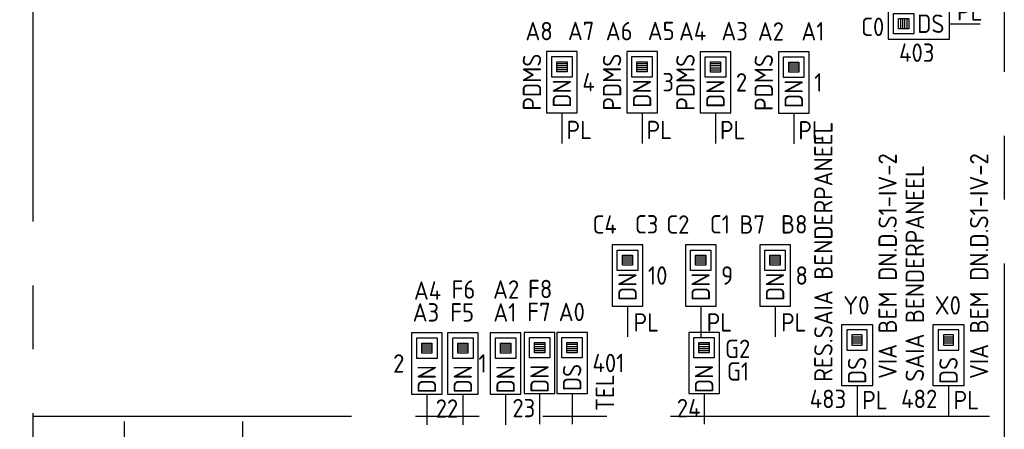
# Model space of a CAD drawing. Header units: millimetres. Extents: x 4336 to 79204, y -9688 to 63134.
# Tile 14 of 38: x 31073 to 40720, y 15666 to 19677. Entities that reach past the tile are written whole.
import ezdxf
from ezdxf.enums import TextEntityAlignment as Align

# ---------------------------------------------------------------- set-up
doc = ezdxf.new("R2010")
doc.units = ezdxf.units.MM
doc.header["$LTSCALE"] = 100
doc.linetypes.add('B0801', pattern=[62.5, 31.25, -6.25, 6.25, -6.25, 6.25, -6.25])
doc.layers.get('0').update_dxf_attribs({"linetype": 'CONTINUOUS'})
for name, color, linetype in [('DBTA GRO_ATTRIB', 2, 'CONTINUOUS'), ('EB6441--_ATTRIB', 2, 'CONTINUOUS'), ('EB6445--_ATTRIB', 2, 'CONTINUOUS'), ('EL631005_KSTSCH', 6, 'B0801'), ('EL6441--_DATACOM', 3, 'CONTINUOUS'), ('EL6445--_DATANET', 3, 'CONTINUOUS')]:
    doc.layers.add(name, color=color, linetype=linetype)
doc.styles.add('NORATT', font='isocp.shx')

# ---------------------------------------------------------------- blocks, each defined once
blk = doc.blocks.new('EA644502')
for p, q in [((-1.5, 6), (-1.5, 0)), ((1.5, 6), (-1.5, 6)), ((1.5, 0), (1.5, 6)), ((-1.5, 0), (1.5, 0))]:
    blk.add_line(p, q)
at = {"color": 1}
for p, q in [((-1, 5.5), (1, 5.5)), ((-1, 3.5), (-1, 5.5)), ((-0.5, 5), (0.5, 5)), ((-0.5, 4), (-0.5, 5)), ((0.5, 5), (0.5, 4)), ((1, 5.5), (1, 3.5)), ((0.5, 4.8), (-0.5, 4.8)), ((0.5, 4.6), (-0.5, 4.6)), ((0.5, 4.4), (-0.5, 4.4)), ((0.5, 4.2), (-0.5, 4.2)), ((0.5, 4), (-0.5, 4)), ((1, 3.5), (-1, 3.5))]:
    blk.add_line(p, q, dxfattribs=at)
at = {"color": 2}
blk.add_line((0, 0), (0, -3), dxfattribs=at)
at = {"style": 'NORATT', "flags": 8}
for tag, p in [('NUMMERA', (-1.5, 8)), ('NUMMERB', (1.5, 8))]:
    blk.add_attdef(tag, text='', height=1.8, rotation=90, dxfattribs=at).set_placement(p, align=Align.MIDDLE_CENTER)
blk.add_attdef('CODE', text='', height=1.8, rotation=90, dxfattribs=at).set_placement((0, 0.5), align=Align.MIDDLE_LEFT)
at = {"style": 'NORATT', "flags": 9}
for tag, p in [('VERD', (0, 4)), ('PATCHSTR', (0, 4)), ('PANEEL', (0, 4)), ('NUMMER', (6, 3)), ('HOOGTE', (-3, 2)), ('TYPE', (0, -2.5)), ('FABR', (0, -2.5)), ('PCODE', (0, -3)), ('PVERS', (0, -3)), ('PDATE', (0, -3))]:
    blk.add_attdef(tag, text='', height=1.8, dxfattribs=at).set_placement(p, align=Align.BOTTOM_LEFT)
for tag, p in [('NUMMERAP', (8, 1.5)), ('NUMMERBP', (8, -1.5))]:
    blk.add_attdef(tag, text='', height=1.8, dxfattribs=at).set_placement(p, align=Align.MIDDLE_CENTER)

msp = doc.modelspace()

# ---------------------------------------------------------------- linework, layer by layer
at = {"layer": 'EL631005_KSTSCH'}
msp.add_line((31200, 15796.2), (40600, 15796.2), dxfattribs=at)
for points in [[(30625, 23550.7), (30625, 23550.7), (30625, 20824.9), (31200, 20824.9), (31200, 7796.6), (36372.3, 7796.6), (36372.3, 8271.2)], [(40720.3, 23541.4), (40720.3, 7916.3), (38690.8, 7916.2)]]:
    msp.add_lwpolyline(points, dxfattribs=at)

# ---------------------------------------------------------------- block references
at = {"layer": 'EL6441--_DATACOM'}
ref = msp.add_blockref('EA644502', (40183.6, 19638.2), dxfattribs=dict(at, xscale=100, yscale=100, zscale=100, rotation=90))
ref.add_attrib('CODE', 'DS', dxfattribs={"layer": 'DBTA GRO_ATTRIB', "color": 1, "height": 180, "style": 'NORATT', "flags": 8}).set_placement((40133.6, 19638.2), align=Align.MIDDLE_RIGHT)
ref.add_attrib('NUMMERA', 'C0', dxfattribs={"layer": 'DBTA GRO_ATTRIB', "color": 1, "height": 180, "rotation": 359.50481, "style": 'NORATT', "flags": 8}).set_placement((39430.7, 19607.8), align=Align.MIDDLE_CENTER)
ref.add_attrib('HOOGTE', 'PL', dxfattribs={"layer": 'DBTA GRO_ATTRIB', "color": 1, "height": 180, "style": 'NORATT', "flags": 8}).set_placement((40256.9, 19614.4), align=Align.BOTTOM_LEFT)
ref.add_attrib('FABR', 'TEL', dxfattribs={"layer": 'DBTA GRO_ATTRIB', "color": 1, "height": 180, "style": 'NORATT', "flags": 8}).set_placement((39660.4, 19778.4), align=Align.BOTTOM_LEFT)
ref.add_attrib('TYPE', '403', dxfattribs={"layer": 'DBTA GRO_ATTRIB', "color": 1, "height": 180, "style": 'NORATT', "flags": 8}).set_placement((39689.4, 19354.4), align=Align.MIDDLE_LEFT)
ref = msp.add_blockref('EA644502', (36386, 18765.6), dxfattribs=dict(at, xscale=100, yscale=100, zscale=100))
ref.add_attrib('CODE', 'DN', dxfattribs={"layer": 'EB6441--_ATTRIB', "color": 1, "height": 180, "rotation": 90, "style": 'NORATT', "flags": 8}).set_placement((36386, 18814.7), align=Align.MIDDLE_LEFT)
ref.add_attrib('NUMMERA', 'A8', dxfattribs={"layer": 'EB6441--_ATTRIB', "color": 1, "height": 180, "style": 'NORATT', "flags": 8}).set_placement((36162.2, 19565.6), align=Align.MIDDLE_CENTER)
ref.add_attrib('NUMMERB', 'A7', dxfattribs={"layer": 'EB6441--_ATTRIB', "color": 1, "height": 180, "style": 'NORATT', "flags": 8}).set_placement((36573.8, 19567.2), align=Align.MIDDLE_CENTER)
ref.add_attrib('HOOGTE', 'PL', dxfattribs={"layer": 'EB6441--_ATTRIB', "color": 1, "height": 180, "style": 'NORATT', "flags": 8}).set_placement((36430.4, 18453.6), align=Align.BOTTOM_LEFT)
ref.add_attrib('FABR', 'PDMS', dxfattribs={"layer": 'EB6441--_ATTRIB', "color": 1, "height": 180, "rotation": 90, "style": 'NORATT', "flags": 8}).set_placement((36236, 19065.6), align=Align.BOTTOM_CENTER)
ref.add_attrib('TYPE', '4', dxfattribs={"layer": 'EB6441--_ATTRIB', "color": 1, "height": 180, "style": 'NORATT', "flags": 8}).set_placement((36586, 19065.6), align=Align.MIDDLE_LEFT)
ref = msp.add_blockref('EA644502', (37170.7, 18765.6), dxfattribs=dict(at, xscale=100, yscale=100, zscale=100))
ref.add_attrib('CODE', 'DN', dxfattribs={"layer": 'EB6441--_ATTRIB', "color": 1, "height": 180, "rotation": 90, "style": 'NORATT', "flags": 8}).set_placement((37170.7, 18814.7), align=Align.MIDDLE_LEFT)
ref.add_attrib('NUMMERA', 'A6', dxfattribs={"layer": 'EB6441--_ATTRIB', "color": 1, "height": 180, "style": 'NORATT', "flags": 8}).set_placement((36947, 19565.6), align=Align.MIDDLE_CENTER)
ref.add_attrib('NUMMERB', 'A5', dxfattribs={"layer": 'EB6441--_ATTRIB', "color": 1, "height": 180, "style": 'NORATT', "flags": 8}).set_placement((37358.5, 19567.2), align=Align.MIDDLE_CENTER)
ref.add_attrib('HOOGTE', 'PL', dxfattribs={"layer": 'EB6441--_ATTRIB', "color": 1, "height": 180, "style": 'NORATT', "flags": 8}).set_placement((37215.2, 18453.6), align=Align.BOTTOM_LEFT)
ref.add_attrib('FABR', 'PDMS', dxfattribs={"layer": 'EB6441--_ATTRIB', "color": 1, "height": 180, "rotation": 90, "style": 'NORATT', "flags": 8}).set_placement((37020.7, 19065.6), align=Align.BOTTOM_CENTER)
ref.add_attrib('TYPE', '3', dxfattribs={"layer": 'EB6441--_ATTRIB', "color": 1, "height": 180, "style": 'NORATT', "flags": 8}).set_placement((37370.7, 19065.6), align=Align.MIDDLE_LEFT)
ref = msp.add_blockref('EA644502', (37890.1, 18764), dxfattribs=dict(at, xscale=100, yscale=100, zscale=100))
ref.add_attrib('CODE', 'DN', dxfattribs={"layer": 'EB6441--_ATTRIB', "color": 1, "height": 180, "rotation": 90, "style": 'NORATT', "flags": 8}).set_placement((37890.1, 18813), align=Align.MIDDLE_LEFT)
ref.add_attrib('NUMMERA', 'A4', dxfattribs={"layer": 'EB6441--_ATTRIB', "color": 1, "height": 180, "style": 'NORATT', "flags": 8}).set_placement((37666.4, 19564), align=Align.MIDDLE_CENTER)
ref.add_attrib('NUMMERB', 'A3', dxfattribs={"layer": 'EB6441--_ATTRIB', "color": 1, "height": 180, "style": 'NORATT', "flags": 8}).set_placement((38078, 19565.5), align=Align.MIDDLE_CENTER)
ref.add_attrib('HOOGTE', 'PL', dxfattribs={"layer": 'EB6441--_ATTRIB', "color": 1, "height": 180, "style": 'NORATT', "flags": 8}).set_placement((37934.6, 18451.9), align=Align.BOTTOM_LEFT)
ref.add_attrib('FABR', 'PDMS', dxfattribs={"layer": 'EB6441--_ATTRIB', "color": 1, "height": 180, "rotation": 90, "style": 'NORATT', "flags": 8}).set_placement((37740.1, 19064), align=Align.BOTTOM_CENTER)
ref.add_attrib('TYPE', '2', dxfattribs={"layer": 'EB6441--_ATTRIB', "color": 1, "height": 180, "style": 'NORATT', "flags": 8}).set_placement((38090.1, 19064), align=Align.MIDDLE_LEFT)
ref = msp.add_blockref('EA644502', (38657.5, 18762.3), dxfattribs=dict(at, xscale=100, yscale=100, zscale=100))
ref.add_attrib('CODE', 'DN', dxfattribs={"layer": 'EB6441--_ATTRIB', "color": 1, "height": 180, "rotation": 90, "style": 'NORATT', "flags": 8}).set_placement((38657.5, 18811.3), align=Align.MIDDLE_LEFT)
ref.add_attrib('NUMMERA', 'A2', dxfattribs={"layer": 'EB6441--_ATTRIB', "color": 1, "height": 180, "style": 'NORATT', "flags": 8}).set_placement((38433.8, 19562.3), align=Align.MIDDLE_CENTER)
ref.add_attrib('NUMMERB', 'A1', dxfattribs={"layer": 'EB6441--_ATTRIB', "color": 1, "height": 180, "style": 'NORATT', "flags": 8}).set_placement((38845.4, 19563.8), align=Align.MIDDLE_CENTER)
ref.add_attrib('HOOGTE', 'PL', dxfattribs={"layer": 'EB6441--_ATTRIB', "color": 1, "height": 180, "style": 'NORATT', "flags": 8}).set_placement((38702, 18450.2), align=Align.BOTTOM_LEFT)
ref.add_attrib('FABR', 'PDMS', dxfattribs={"layer": 'EB6441--_ATTRIB', "color": 1, "height": 180, "rotation": 90, "style": 'NORATT', "flags": 8}).set_placement((38507.5, 19062.3), align=Align.BOTTOM_CENTER)
ref.add_attrib('TYPE', '1', dxfattribs={"layer": 'EB6441--_ATTRIB', "color": 1, "height": 180, "style": 'NORATT', "flags": 8}).set_placement((38857.5, 19062.3), align=Align.MIDDLE_LEFT)
ref = msp.add_blockref('EA644502', (37028.3, 16872), dxfattribs=dict(at, xscale=100, yscale=100, zscale=100))
ref.add_attrib('CODE', 'DN', dxfattribs={"layer": 'EB6441--_ATTRIB', "color": 1, "height": 180, "rotation": 90, "style": 'NORATT', "flags": 8}).set_placement((37028.3, 16922), align=Align.MIDDLE_LEFT)
ref.add_attrib('NUMMERA', 'C4', dxfattribs={"layer": 'EB6441--_ATTRIB', "color": 1, "height": 180, "style": 'NORATT', "flags": 8}).set_placement((36804.6, 17672), align=Align.MIDDLE_CENTER)
ref.add_attrib('NUMMERB', 'C3', dxfattribs={"layer": 'EB6441--_ATTRIB', "color": 1, "height": 180, "style": 'NORATT', "flags": 8}).set_placement((37216.1, 17673.6), align=Align.MIDDLE_CENTER)
ref.add_attrib('HOOGTE', 'PL', dxfattribs={"layer": 'EB6441--_ATTRIB', "color": 1, "height": 180, "style": 'NORATT', "flags": 8}).set_placement((37087.1, 16569.4), align=Align.BOTTOM_LEFT)
ref.add_attrib('TYPE', '10', dxfattribs={"layer": 'EB6441--_ATTRIB', "color": 1, "height": 180, "style": 'NORATT', "flags": 8}).set_placement((37228.3, 17172), align=Align.MIDDLE_LEFT)
ref = msp.add_blockref('EA644502', (37745.5, 16872), dxfattribs=dict(at, xscale=100, yscale=100, zscale=100))
ref.add_attrib('CODE', 'DN', dxfattribs={"layer": 'EB6441--_ATTRIB', "color": 1, "height": 180, "rotation": 90, "style": 'NORATT', "flags": 8}).set_placement((37745.5, 16922), align=Align.MIDDLE_LEFT)
ref.add_attrib('NUMMERA', 'C2', dxfattribs={"layer": 'EB6441--_ATTRIB', "color": 1, "height": 180, "style": 'NORATT', "flags": 8}).set_placement((37521.8, 17672), align=Align.MIDDLE_CENTER)
ref.add_attrib('NUMMERB', 'C1', dxfattribs={"layer": 'EB6441--_ATTRIB', "color": 1, "height": 180, "style": 'NORATT', "flags": 8}).set_placement((37933.4, 17673.6), align=Align.MIDDLE_CENTER)
ref.add_attrib('HOOGTE', 'PL', dxfattribs={"layer": 'EB6441--_ATTRIB', "color": 1, "height": 180, "style": 'NORATT', "flags": 8}).set_placement((37804.4, 16569.4), align=Align.BOTTOM_LEFT)
ref.add_attrib('TYPE', '9', dxfattribs={"layer": 'EB6441--_ATTRIB', "color": 1, "height": 180, "style": 'NORATT', "flags": 8}).set_placement((37945.5, 17172), align=Align.MIDDLE_LEFT)
ref = msp.add_blockref('EA644502', (38474.1, 16872), dxfattribs=dict(at, xscale=100, yscale=100, zscale=100))
ref.add_attrib('CODE', 'DN', dxfattribs={"layer": 'DBTA GRO_ATTRIB', "color": 1, "height": 180, "rotation": 90, "style": 'NORATT', "flags": 8}).set_placement((38474.1, 16922), align=Align.MIDDLE_LEFT)
ref.add_attrib('NUMMERA', 'B7', dxfattribs={"layer": 'DBTA GRO_ATTRIB', "color": 1, "height": 180, "style": 'NORATT', "flags": 8}).set_placement((38250.4, 17672), align=Align.MIDDLE_CENTER)
ref.add_attrib('NUMMERB', 'B8', dxfattribs={"layer": 'DBTA GRO_ATTRIB', "color": 1, "height": 180, "style": 'NORATT', "flags": 8}).set_placement((38662, 17673.6), align=Align.MIDDLE_CENTER)
ref.add_attrib('HOOGTE', 'PL', dxfattribs={"layer": 'DBTA GRO_ATTRIB', "color": 1, "height": 180, "style": 'NORATT', "flags": 8}).set_placement((38533, 16569.4), align=Align.BOTTOM_LEFT)
ref.add_attrib('TYPE', '8', dxfattribs={"layer": 'DBTA GRO_ATTRIB', "color": 1, "height": 180, "style": 'NORATT', "flags": 8}).set_placement((38674.1, 17172), align=Align.MIDDLE_LEFT)
ref = msp.add_blockref('EA644502', (35062.5, 16010.9), dxfattribs=dict(at, xscale=100, yscale=100, zscale=100))
ref.add_attrib('CODE', 'DN', dxfattribs={"layer": 'EB6441--_ATTRIB', "color": 1, "height": 180, "rotation": 90, "style": 'NORATT', "flags": 8}).set_placement((35062.5, 16294.9), align=Align.MIDDLE_RIGHT)
ref.add_attrib('NUMMERA', 'A3', dxfattribs={"layer": 'EB6441--_ATTRIB', "color": 1, "height": 180, "style": 'NORATT', "flags": 8}).set_placement((35053.1, 16810.9), align=Align.MIDDLE_CENTER)
ref.add_attrib('NUMMERB', 'A4', dxfattribs={"layer": 'EB6441--_ATTRIB', "color": 1, "height": 180, "style": 'NORATT', "flags": 8}).set_placement((35069.1, 17024.9), align=Align.MIDDLE_CENTER)
ref.add_attrib('TYPE', '2', dxfattribs={"layer": 'EB6441--_ATTRIB', "color": 1, "height": 180, "style": 'NORATT', "flags": 8}).set_placement((34731.9, 16310.9), align=Align.MIDDLE_LEFT)
ref = msp.add_blockref('EA644502', (35415.4, 16010.9), dxfattribs=dict(at, xscale=100, yscale=100, zscale=100))
ref.add_attrib('CODE', 'DN', dxfattribs={"layer": 'EB6445--_ATTRIB', "color": 1, "height": 180, "rotation": 90, "style": 'NORATT', "flags": 8}).set_placement((35415.4, 16294.9), align=Align.MIDDLE_RIGHT)
ref.add_attrib('NUMMERA', 'F5', dxfattribs={"layer": 'DBTA GRO_ATTRIB', "color": 1, "height": 180, "style": 'NORATT', "flags": 8}).set_placement((35408.2, 16810.9), align=Align.MIDDLE_CENTER)
ref.add_attrib('NUMMERB', 'F6', dxfattribs={"layer": 'DBTA GRO_ATTRIB', "color": 1, "height": 180, "style": 'NORATT', "flags": 8}).set_placement((35421, 17035.6), align=Align.MIDDLE_CENTER)
ref.add_attrib('TYPE', '22', dxfattribs={"layer": 'EB6445--_ATTRIB', "color": 1, "height": 180, "style": 'NORATT', "flags": 8}).set_placement((35148.8, 15869.7), align=Align.MIDDLE_LEFT)
ref = msp.add_blockref('EA644502', (35834, 16010.9), dxfattribs=dict(at, xscale=100, yscale=100, zscale=100))
ref.add_attrib('CODE', 'DN', dxfattribs={"layer": 'EB6445--_ATTRIB', "color": 1, "height": 180, "rotation": 90, "style": 'NORATT', "flags": 8}).set_placement((35834, 16294.9), align=Align.MIDDLE_RIGHT)
ref.add_attrib('NUMMERA', 'A1', dxfattribs={"layer": 'DBTA GRO_ATTRIB', "color": 1, "height": 180, "style": 'NORATT', "flags": 8}).set_placement((35826.8, 16810.9), align=Align.MIDDLE_CENTER)
ref.add_attrib('NUMMERB', 'A2', dxfattribs={"layer": 'DBTA GRO_ATTRIB', "color": 1, "height": 180, "style": 'NORATT', "flags": 8}).set_placement((35839.5, 17035.6), align=Align.MIDDLE_CENTER)
ref.add_attrib('TYPE', '1', dxfattribs={"layer": 'EB6445--_ATTRIB', "color": 1, "height": 180, "style": 'NORATT', "flags": 8}).set_placement((35567.3, 16310.9), align=Align.MIDDLE_LEFT)
ref = msp.add_blockref('EA644502', (36167.1, 16015.2), dxfattribs=dict(at, xscale=100, yscale=100, zscale=100))
ref.add_attrib('CODE', 'DN', dxfattribs={"layer": 'EB6445--_ATTRIB', "color": 1, "height": 180, "rotation": 90, "style": 'NORATT', "flags": 8}).set_placement((36167.1, 16299.2), align=Align.MIDDLE_RIGHT)
ref.add_attrib('NUMMERA', 'F7', dxfattribs={"layer": 'DBTA GRO_ATTRIB', "color": 1, "height": 180, "style": 'NORATT', "flags": 8}).set_placement((36159.9, 16815.2), align=Align.MIDDLE_CENTER)
ref.add_attrib('NUMMERB', 'F8', dxfattribs={"layer": 'DBTA GRO_ATTRIB', "color": 1, "height": 180, "style": 'NORATT', "flags": 8}).set_placement((36172.6, 17039.8), align=Align.MIDDLE_CENTER)
ref.add_attrib('TYPE', '23', dxfattribs={"layer": 'EB6445--_ATTRIB', "color": 1, "height": 180, "style": 'NORATT', "flags": 8}).set_placement((35900.4, 15873.9), align=Align.MIDDLE_LEFT)
ref = msp.add_blockref('EA644502', (36485.1, 16015.3), dxfattribs=dict(at, xscale=100, yscale=100, zscale=100))
ref.add_attrib('CODE', 'DS', dxfattribs={"layer": 'EB6441--_ATTRIB', "color": 1, "height": 180, "rotation": 90, "style": 'NORATT', "flags": 8}).set_placement((36485.1, 16306.5), align=Align.MIDDLE_RIGHT)
ref.add_attrib('NUMMERA', 'A0', dxfattribs={"layer": 'EB6441--_ATTRIB', "color": 1, "height": 180, "style": 'NORATT', "flags": 8}).set_placement((36482.7, 16815.3), align=Align.MIDDLE_CENTER)
ref.add_attrib('FABR', 'TEL', dxfattribs={"layer": 'EB6441--_ATTRIB', "color": 1, "height": 180, "rotation": 90, "style": 'NORATT', "flags": 8}).set_placement((36951.3, 15844.7), align=Align.BOTTOM_LEFT)
ref.add_attrib('TYPE', '401', dxfattribs={"layer": 'EB6441--_ATTRIB', "color": 1, "height": 180, "style": 'NORATT', "flags": 8}).set_placement((36685.1, 16315.3), align=Align.MIDDLE_LEFT)
ref = msp.add_blockref('EA644502', (37778.5, 16015.2), dxfattribs=dict(at, xscale=100, yscale=100, zscale=100))
ref.add_attrib('CODE', 'DN', dxfattribs={"layer": 'EB6445--_ATTRIB', "color": 1, "height": 180, "rotation": 90, "style": 'NORATT', "flags": 8}).set_placement((37778.5, 16299.2), align=Align.MIDDLE_RIGHT)
ref.add_attrib('NUMMERA', 'G1', dxfattribs={"layer": 'DBTA GRO_ATTRIB', "color": 1, "height": 180, "style": 'NORATT', "flags": 8}).set_placement((38111.5, 16232.9, 3050), align=Align.MIDDLE_CENTER)
ref.add_attrib('NUMMERB', 'G2', dxfattribs={"layer": 'DBTA GRO_ATTRIB', "color": 1, "height": 180, "style": 'NORATT', "flags": 8}).set_placement((38107.5, 16454.2), align=Align.MIDDLE_CENTER)
ref.add_attrib('TYPE', '24', dxfattribs={"layer": 'EB6445--_ATTRIB', "color": 1, "height": 180, "style": 'NORATT', "flags": 8}).set_placement((37511.8, 15873.9), align=Align.MIDDLE_LEFT)
ref = msp.add_blockref('EA644502', (32099.7, 15441.4), dxfattribs=dict(at, xscale=100, yscale=100, zscale=100, rotation=180))
ref.add_attrib('CODE', 'DN', dxfattribs={"layer": 'EB6441--_ATTRIB', "color": 1, "height": 180, "rotation": 90, "style": 'NORATT', "flags": 8}).set_placement((32099.7, 15157.4), align=Align.MIDDLE_LEFT)
ref.add_attrib('NUMMERA', 'A7', dxfattribs={"layer": 'EB6441--_ATTRIB', "color": 1, "height": 180, "style": 'NORATT', "flags": 8}).set_placement((31915.1, 14646.9), align=Align.MIDDLE_CENTER)
ref.add_attrib('NUMMERB', 'A8', dxfattribs={"layer": 'EB6441--_ATTRIB', "color": 1, "height": 180, "style": 'NORATT', "flags": 8}).set_placement((32321.1, 14649.7), align=Align.MIDDLE_CENTER)
ref.add_attrib('TYPE', '4', dxfattribs={"layer": 'EB6441--_ATTRIB', "color": 1, "height": 180, "style": 'NORATT', "flags": 8}).set_placement((32299.7, 15141.4), align=Align.MIDDLE_LEFT)
ref = msp.add_blockref('EA644502', (33257.9, 15441.4), dxfattribs=dict(at, xscale=100, yscale=100, zscale=100, rotation=180))
ref.add_attrib('CODE', 'DN', dxfattribs={"layer": 'EB6441--_ATTRIB', "color": 1, "height": 180, "rotation": 90, "style": 'NORATT', "flags": 8}).set_placement((33257.9, 15157.4), align=Align.MIDDLE_LEFT)
ref.add_attrib('NUMMERA', 'B3', dxfattribs={"layer": 'EB6441--_ATTRIB', "color": 1, "height": 180, "style": 'NORATT', "flags": 8}).set_placement((33277.4, 14639.7), align=Align.MIDDLE_CENTER)
ref.add_attrib('NUMMERB', 'B4', dxfattribs={"layer": 'EB6441--_ATTRIB', "color": 1, "height": 180, "style": 'NORATT', "flags": 8}).set_placement((33284.8, 14427.7), align=Align.MIDDLE_CENTER)
ref.add_attrib('TYPE', '6', dxfattribs={"layer": 'EB6441--_ATTRIB', "color": 1, "height": 180, "style": 'NORATT', "flags": 8}).set_placement((33457.9, 15141.4), align=Align.MIDDLE_LEFT)
at = {"layer": 'EL6445--_DATANET'}
ref = msp.add_blockref('EA644502', (39277.3, 16091.4), dxfattribs=dict(at, xscale=-100, yscale=100, zscale=100))
ref.add_attrib('CODE', 'DS', dxfattribs={"layer": 'EB6445--_ATTRIB', "color": 1, "height": 180, "rotation": 90, "style": 'NORATT', "flags": 8}).set_placement((39277.3, 16375.4), align=Align.MIDDLE_RIGHT)
ref.add_attrib('NUMMERA', 'Y0', dxfattribs={"layer": 'EB6445--_ATTRIB', "color": 1, "height": 180, "style": 'NORATT', "flags": 8}).set_placement((39270.9, 16880.1), align=Align.MIDDLE_CENTER)
ref.add_attrib('HOOGTE', 'PL', dxfattribs={"layer": 'EB6445--_ATTRIB', "color": 1, "height": 180, "style": 'NORATT', "flags": 8}).set_placement((39327.8, 15808.1), align=Align.BOTTOM_LEFT)
ref.add_attrib('PDATE', 'RES.SAIA BENDERPANEEL', dxfattribs={"layer": 'EB6445--_ATTRIB', "color": 1, "height": 180, "rotation": 90, "style": 'NORATT', "flags": 8}).set_placement((38947.3, 16132.1), align=Align.MIDDLE_LEFT)
ref.add_attrib('FABR', 'VIA BEM DN.D.S1-IV-2', dxfattribs={"layer": 'EB6445--_ATTRIB', "color": 1, "height": 180, "rotation": 90, "style": 'NORATT', "flags": 8}).set_placement((39721.3, 16158.8), align=Align.BOTTOM_LEFT)
ref.add_attrib('TYPE', '483', dxfattribs={"layer": 'EB6445--_ATTRIB', "color": 1, "height": 180, "style": 'NORATT', "flags": 8}).set_placement((38813.8, 15964.1), align=Align.MIDDLE_LEFT)
ref = msp.add_blockref('EA644502', (40173.2, 16091.4), dxfattribs=dict(at, xscale=-100, yscale=100, zscale=100))
ref.add_attrib('CODE', 'DS', dxfattribs={"layer": 'EB6445--_ATTRIB', "color": 1, "height": 180, "rotation": 90, "style": 'NORATT', "flags": 8}).set_placement((40173.2, 16375.4), align=Align.MIDDLE_RIGHT)
ref.add_attrib('NUMMERA', 'X0', dxfattribs={"layer": 'EB6445--_ATTRIB', "color": 1, "height": 180, "style": 'NORATT', "flags": 8}).set_placement((40166.9, 16880.1), align=Align.MIDDLE_CENTER)
ref.add_attrib('HOOGTE', 'PL', dxfattribs={"layer": 'EB6445--_ATTRIB', "color": 1, "height": 180, "style": 'NORATT', "flags": 8}).set_placement((40223.8, 15808.1), align=Align.BOTTOM_LEFT)
ref.add_attrib('PDATE', 'SAIA BENDERPANEEL', dxfattribs={"layer": 'EB6445--_ATTRIB', "color": 1, "height": 180, "rotation": 90, "style": 'NORATT', "flags": 8}).set_placement((39843.3, 16132.1), align=Align.MIDDLE_LEFT)
ref.add_attrib('FABR', 'VIA BEM DN.D.S1-IV-2', dxfattribs={"layer": 'EB6445--_ATTRIB', "color": 1, "height": 180, "rotation": 90, "style": 'NORATT', "flags": 8}).set_placement((40617.3, 16158.8), align=Align.BOTTOM_LEFT)
ref.add_attrib('TYPE', '482', dxfattribs={"layer": 'EB6445--_ATTRIB', "color": 1, "height": 180, "style": 'NORATT', "flags": 8}).set_placement((39709.8, 15964.1), align=Align.MIDDLE_LEFT)

doc.saveas('drawing.dxf')
